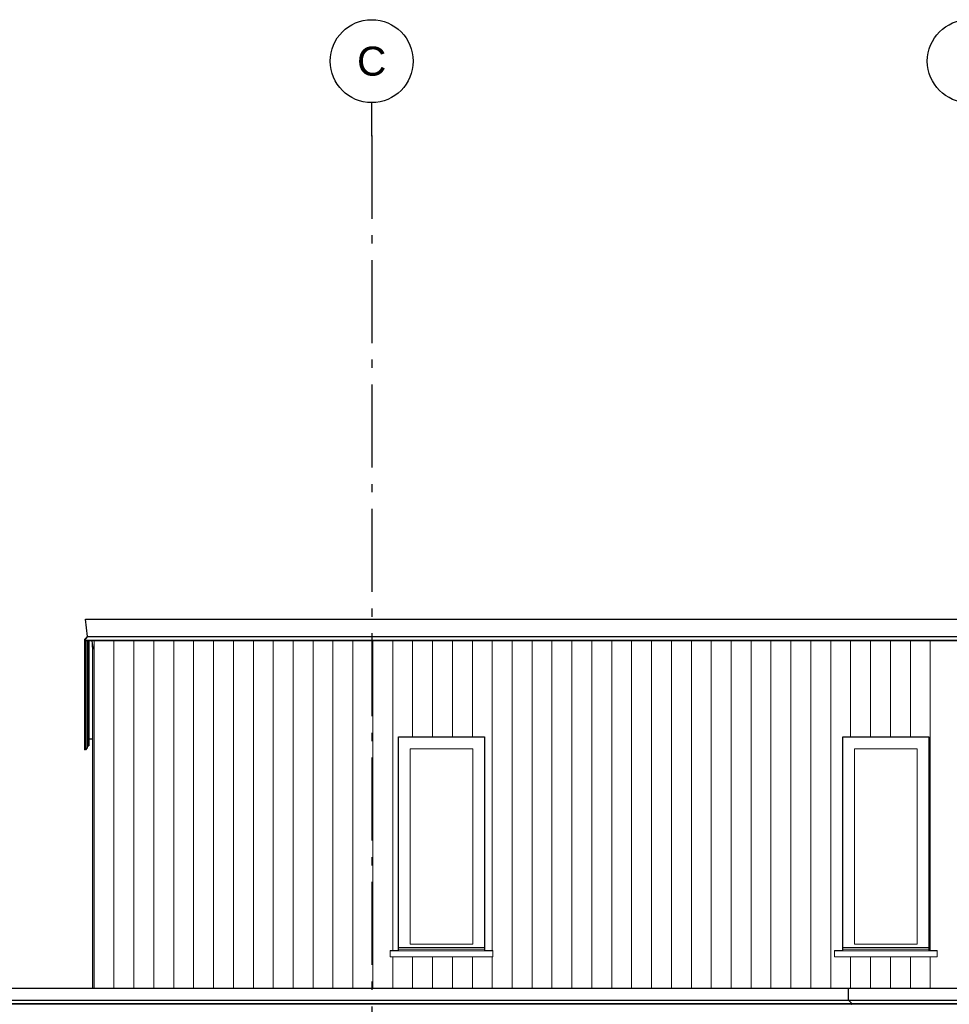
# Model space of a CAD drawing. Header units: millimetres. Extents: x -48769 to 5557, y 850 to 13065.
# Tile 11 of 56: x -41139 to -35534, y 7128 to 13065. Entities that reach past the tile are written whole.
import ezdxf
from ezdxf.enums import TextEntityAlignment as Align

# ---------------------------------------------------------------- set-up
doc = ezdxf.new("R2010")
doc.units = ezdxf.units.MM
doc.header["$LTSCALE"] = 0.5
doc.header["$MEASUREMENT"] = 0
doc.linetypes.add('Akselinje', pattern=[1500, 1000, -200, 100, -200])
doc.linetypes.add('PLINE', pattern=[0])
for name, color, linetype in [('232- Ikke-bærende yttervegger(Nye konstruksjoner)', 7, 'Continuous'), ('244- Vinduer_ dører_ foldevegger(Nye konstruksjoner)', 7, 'Continuous'), ('265- Gesimser_ takrenner og nedløp(Nye konstruksjoner)', 7, 'Continuous'), ('82-- Modullinjer', 7, 'Continuous')]:
    doc.layers.add(name, color=color, linetype=linetype)
doc.layers.add('234- Vinduer_ dører_ porter(Nye konstruksjoner)', color=7, linetype='Continuous', lineweight=0)
doc.layers.add('235- Utvendig kledning og overflate(Nye konstruksjoner)', color=7, linetype='Continuous', lineweight=0)
doc.styles.add('GENERATED_STYLE_1', font='arial.ttf')

# ---------------------------------------------------------------- blocks, each defined once
blk = doc.blocks.new('*X43')
at = {"layer": '235- Utvendig kledning og overflate(Nye konstruksjoner)', "linetype": 'PLINE'}
for p, q in [((-39010.1, 9269.4), (-39010.1, 8002.7)), ((-39010.1, 8000), (-39010.1, 9269.4)), ((-38890.1, 9269.4), (-38890.1, 8002.7)), ((-38890.1, 8000), (-38890.1, 9269.4)), ((-38770, 9269.4), (-38770, 8740)), ((-38770, 8740), (-38770, 9269.4)), ((-38650, 9269.4), (-38650, 8740)), ((-38650, 8740), (-38650, 9269.4)), ((-38530, 9269.4), (-38530, 8740)), ((-38530, 8740), (-38530, 9269.4)), ((-38410, 9269.4), (-38410, 8740)), ((-38410, 8740), (-38410, 9269.4)), ((-38289.9, 9269.4), (-38289.9, 8002.7)), ((-38289.9, 8000), (-38289.9, 9269.4)), ((-38169.9, 9269.4), (-38169.9, 8002.7)), ((-38169.9, 8000), (-38169.9, 9269.4)), ((-38049.9, 9269.4), (-38049.9, 8002.7)), ((-38049.9, 8000), (-38049.9, 9269.4)), ((-37929.8, 9269.4), (-37929.8, 8002.7)), ((-37929.8, 8000), (-37929.8, 9269.4)), ((-37809.8, 9269.4), (-37809.8, 8002.7)), ((-37809.8, 8000), (-37809.8, 9269.4)), ((-37689.8, 9269.4), (-37689.8, 8002.7)), ((-37689.8, 8000), (-37689.8, 9269.4)), ((-37569.7, 9269.4), (-37569.7, 8002.7)), ((-37569.7, 8000), (-37569.7, 9269.4)), ((-37449.7, 9269.4), (-37449.7, 8002.7)), ((-37449.7, 8000), (-37449.7, 9269.4)), ((-37329.7, 9269.4), (-37329.7, 8002.7)), ((-37329.7, 8000), (-37329.7, 9269.4)), ((-37209.6, 9269.4), (-37209.6, 8002.7)), ((-37209.6, 8000), (-37209.6, 9269.4)), ((-37089.6, 9269.4), (-37089.6, 8002.7)), ((-37089.6, 8000), (-37089.6, 9269.4)), ((-36969.6, 9269.4), (-36969.6, 8002.7)), ((-36969.6, 8000), (-36969.6, 9269.4)), ((-36849.5, 9269.4), (-36849.5, 8002.7)), ((-36849.5, 8000), (-36849.5, 9269.4)), ((-36729.5, 9269.4), (-36729.5, 8002.7)), ((-36729.5, 8000), (-36729.5, 9269.4)), ((-36609.5, 9269.4), (-36609.5, 8002.7)), ((-36609.5, 8000), (-36609.5, 9269.4)), ((-36489.5, 9269.4), (-36489.5, 8002.7)), ((-36489.5, 8000), (-36489.5, 9269.4)), ((-36369.4, 9269.4), (-36369.4, 8002.7)), ((-36369.4, 8000), (-36369.4, 9269.4)), ((-36249.4, 9269.4), (-36249.4, 8002.7)), ((-36249.4, 8000), (-36249.4, 9269.4)), ((-36129.4, 9269.4), (-36129.4, 8740)), ((-36129.4, 8740), (-36129.4, 9269.4)), ((-36009.3, 9269.4), (-36009.3, 8740)), ((-36009.3, 8740), (-36009.3, 9269.4)), ((-35889.3, 9269.4), (-35889.3, 8740)), ((-35889.3, 8740), (-35889.3, 9269.4)), ((-35769.3, 9269.4), (-35769.3, 8740)), ((-35769.3, 8740), (-35769.3, 9269.4)), ((-35649.2, 9269.4), (-35649.2, 8002.7)), ((-35649.2, 8000), (-35649.2, 9269.4)), ((-39010.1, 8002.7), (-39010.1, 7224.9)), ((-39010.1, 7224.9), (-39010.1, 8000)), ((-38890.1, 8002.7), (-38890.1, 7453)), ((-38890.1, 7453), (-38890.1, 8000)), ((-38289.9, 8002.7), (-38289.9, 7453)), ((-38289.9, 7453), (-38289.9, 8000)), ((-38169.9, 8002.7), (-38169.9, 7224.9)), ((-38169.9, 7224.9), (-38169.9, 8000)), ((-38049.9, 8002.7), (-38049.9, 7224.9)), ((-38049.9, 7224.9), (-38049.9, 8000)), ((-37929.8, 8002.7), (-37929.8, 7224.9)), ((-37929.8, 7224.9), (-37929.8, 8000)), ((-37809.8, 8002.7), (-37809.8, 7224.9)), ((-37809.8, 7224.9), (-37809.8, 8000)), ((-37689.8, 8002.7), (-37689.8, 7224.9)), ((-37689.8, 7224.9), (-37689.8, 8000)), ((-37569.7, 8002.7), (-37569.7, 7224.9)), ((-37569.7, 7224.9), (-37569.7, 8000)), ((-37449.7, 8002.7), (-37449.7, 7224.9)), ((-37449.7, 7224.9), (-37449.7, 8000)), ((-37329.7, 8002.7), (-37329.7, 7224.9)), ((-37329.7, 7224.9), (-37329.7, 8000)), ((-37209.6, 8002.7), (-37209.6, 7224.9)), ((-37209.6, 7224.9), (-37209.6, 8000)), ((-37089.6, 8002.7), (-37089.6, 7224.9)), ((-37089.6, 7224.9), (-37089.6, 8000)), ((-36969.6, 8002.7), (-36969.6, 7224.9)), ((-36969.6, 7224.9), (-36969.6, 8000)), ((-36849.5, 8002.7), (-36849.5, 7224.9)), ((-36849.5, 7224.9), (-36849.5, 8000)), ((-36729.5, 8002.7), (-36729.5, 7224.9)), ((-36729.5, 7224.9), (-36729.5, 8000)), ((-36609.5, 8002.7), (-36609.5, 7224.9)), ((-36609.5, 7224.9), (-36609.5, 8000)), ((-36489.5, 8002.7), (-36489.5, 7224.9)), ((-36489.5, 7224.9), (-36489.5, 8000)), ((-36369.4, 8002.7), (-36369.4, 7224.9)), ((-36369.4, 7224.9), (-36369.4, 8000)), ((-36249.4, 8002.7), (-36249.4, 7224.9)), ((-36249.4, 7224.9), (-36249.4, 8000)), ((-35649.2, 8002.7), (-35649.2, 7453)), ((-35649.2, 7453), (-35649.2, 8000)), ((-38890.1, 7415), (-38890.1, 7224.9)), ((-38890.1, 7224.9), (-38890.1, 7415)), ((-38770, 7415), (-38770, 7224.9)), ((-38770, 7224.9), (-38770, 7415)), ((-38650, 7415), (-38650, 7224.9)), ((-38650, 7224.9), (-38650, 7415)), ((-38530, 7415), (-38530, 7224.9)), ((-38530, 7224.9), (-38530, 7415)), ((-38410, 7415), (-38410, 7224.9)), ((-38410, 7224.9), (-38410, 7415)), ((-38289.9, 7415), (-38289.9, 7224.9)), ((-38289.9, 7224.9), (-38289.9, 7415)), ((-36129.4, 7415), (-36129.4, 7224.9)), ((-36129.4, 7224.9), (-36129.4, 7415)), ((-36009.3, 7415), (-36009.3, 7224.9)), ((-36009.3, 7224.9), (-36009.3, 7415)), ((-35889.3, 7415), (-35889.3, 7224.9)), ((-35889.3, 7224.9), (-35889.3, 7415)), ((-35769.3, 7415), (-35769.3, 7224.9)), ((-35769.3, 7224.9), (-35769.3, 7415)), ((-35649.2, 7415), (-35649.2, 7224.9)), ((-35649.2, 7224.9), (-35649.2, 7415))]:
    blk.add_line(p, q, dxfattribs=at)
blk = doc.blocks.new('*X46')
at = {"layer": '235- Utvendig kledning og overflate(Nye konstruksjoner)', "linetype": 'PLINE'}
for p, q in [((-40690.5, 9269.4), (-40690.5, 8002.7)), ((-40690.5, 8000), (-40690.5, 9269.4)), ((-40570.5, 9269.4), (-40570.5, 8002.7)), ((-40570.5, 8000), (-40570.5, 9269.4)), ((-40450.5, 9269.4), (-40450.5, 8002.7)), ((-40450.5, 8000), (-40450.5, 9269.4)), ((-40330.4, 9269.4), (-40330.4, 8002.7)), ((-40330.4, 8000), (-40330.4, 9269.4)), ((-40210.4, 9269.4), (-40210.4, 8002.7)), ((-40210.4, 8000), (-40210.4, 9269.4)), ((-40090.4, 9269.4), (-40090.4, 8002.7)), ((-40090.4, 8000), (-40090.4, 9269.4)), ((-39970.4, 9269.4), (-39970.4, 8002.7)), ((-39970.4, 8000), (-39970.4, 9269.4)), ((-39850.3, 9269.4), (-39850.3, 8002.7)), ((-39850.3, 8000), (-39850.3, 9269.4)), ((-39730.3, 9269.4), (-39730.3, 8002.7)), ((-39730.3, 8000), (-39730.3, 9269.4)), ((-39610.3, 9269.4), (-39610.3, 8002.7)), ((-39610.3, 8000), (-39610.3, 9269.4)), ((-39490.2, 9269.4), (-39490.2, 8002.7)), ((-39490.2, 8000), (-39490.2, 9269.4)), ((-39370.2, 9269.4), (-39370.2, 8002.7)), ((-39370.2, 8000), (-39370.2, 9269.4)), ((-39250.2, 9269.4), (-39250.2, 8002.7)), ((-39250.2, 8000), (-39250.2, 9269.4)), ((-39130.1, 9269.4), (-39130.1, 8002.7)), ((-39130.1, 8000), (-39130.1, 9269.4)), ((-40690.5, 8002.7), (-40690.5, 7224.9)), ((-40690.5, 7224.9), (-40690.5, 8000)), ((-40570.5, 8002.7), (-40570.5, 7224.9)), ((-40570.5, 7224.9), (-40570.5, 8000)), ((-40450.5, 8002.7), (-40450.5, 7224.9)), ((-40450.5, 7224.9), (-40450.5, 8000)), ((-40330.4, 8002.7), (-40330.4, 7224.9)), ((-40330.4, 7224.9), (-40330.4, 8000)), ((-40210.4, 8002.7), (-40210.4, 7224.9)), ((-40210.4, 7224.9), (-40210.4, 8000)), ((-40090.4, 8002.7), (-40090.4, 7224.9)), ((-40090.4, 7224.9), (-40090.4, 8000)), ((-39970.4, 8002.7), (-39970.4, 7224.9)), ((-39970.4, 7224.9), (-39970.4, 8000)), ((-39850.3, 8002.7), (-39850.3, 7224.9)), ((-39850.3, 7224.9), (-39850.3, 8000)), ((-39730.3, 8002.7), (-39730.3, 7224.9)), ((-39730.3, 7224.9), (-39730.3, 8000)), ((-39610.3, 8002.7), (-39610.3, 7224.9)), ((-39610.3, 7224.9), (-39610.3, 8000)), ((-39490.2, 8002.7), (-39490.2, 7224.9)), ((-39490.2, 7224.9), (-39490.2, 8000)), ((-39370.2, 8002.7), (-39370.2, 7224.9)), ((-39370.2, 7224.9), (-39370.2, 8000)), ((-39250.2, 8002.7), (-39250.2, 7224.9)), ((-39250.2, 7224.9), (-39250.2, 8000)), ((-39130.1, 8002.7), (-39130.1, 7224.9)), ((-39130.1, 7224.9), (-39130.1, 8000))]:
    blk.add_line(p, q, dxfattribs=at)
blk = doc.blocks.new('*X68')
at = {"layer": '235- Utvendig kledning og overflate(Nye konstruksjoner)', "linetype": 'PLINE'}
for p, q in [((-40690.5, 9320.5), (-40690.5, 9269.4)), ((-40690.5, 9269.4), (-40690.5, 9320.5)), ((-40570.5, 9320.5), (-40570.5, 9269.4)), ((-40570.5, 9269.4), (-40570.5, 9320.5)), ((-40450.5, 9320.5), (-40450.5, 9269.4)), ((-40450.5, 9269.4), (-40450.5, 9320.5)), ((-40330.4, 9320.5), (-40330.4, 9269.4)), ((-40330.4, 9269.4), (-40330.4, 9320.5)), ((-40210.4, 9320.5), (-40210.4, 9269.4)), ((-40210.4, 9269.4), (-40210.4, 9320.5)), ((-40090.4, 9320.5), (-40090.4, 9269.4)), ((-40090.4, 9269.4), (-40090.4, 9320.5)), ((-39970.4, 9320.5), (-39970.4, 9269.4)), ((-39970.4, 9269.4), (-39970.4, 9320.5)), ((-39850.3, 9320.5), (-39850.3, 9269.4)), ((-39850.3, 9269.4), (-39850.3, 9320.5)), ((-39730.3, 9320.5), (-39730.3, 9269.4)), ((-39730.3, 9269.4), (-39730.3, 9320.5)), ((-39610.3, 9320.5), (-39610.3, 9269.4)), ((-39610.3, 9269.4), (-39610.3, 9320.5)), ((-39490.2, 9320.5), (-39490.2, 9269.4)), ((-39490.2, 9269.4), (-39490.2, 9320.5)), ((-39370.2, 9320.5), (-39370.2, 9269.4)), ((-39370.2, 9269.4), (-39370.2, 9320.5)), ((-39250.2, 9320.5), (-39250.2, 9269.4)), ((-39250.2, 9269.4), (-39250.2, 9320.5)), ((-39130.1, 9320.5), (-39130.1, 9269.4)), ((-39130.1, 9269.4), (-39130.1, 9320.5)), ((-39010.1, 9320.5), (-39010.1, 9269.4)), ((-39010.1, 9269.4), (-39010.1, 9320.5)), ((-38890.1, 9320.5), (-38890.1, 9269.4)), ((-38890.1, 9269.4), (-38890.1, 9320.5)), ((-38770, 9320.5), (-38770, 9269.4)), ((-38770, 9269.4), (-38770, 9320.5)), ((-38650, 9320.5), (-38650, 9269.4)), ((-38650, 9269.4), (-38650, 9320.5)), ((-38530, 9320.5), (-38530, 9269.4)), ((-38530, 9269.4), (-38530, 9320.5)), ((-38410, 9320.5), (-38410, 9269.4)), ((-38410, 9269.4), (-38410, 9320.5)), ((-38289.9, 9320.5), (-38289.9, 9269.4)), ((-38289.9, 9269.4), (-38289.9, 9320.5)), ((-38169.9, 9320.5), (-38169.9, 9269.4)), ((-38169.9, 9269.4), (-38169.9, 9320.5)), ((-38049.9, 9320.5), (-38049.9, 9269.4)), ((-38049.9, 9269.4), (-38049.9, 9320.5)), ((-37929.8, 9320.5), (-37929.8, 9269.4)), ((-37929.8, 9269.4), (-37929.8, 9320.5)), ((-37809.8, 9320.5), (-37809.8, 9269.4)), ((-37809.8, 9269.4), (-37809.8, 9320.5)), ((-37689.8, 9320.5), (-37689.8, 9269.4)), ((-37689.8, 9269.4), (-37689.8, 9320.5)), ((-37569.7, 9320.5), (-37569.7, 9269.4)), ((-37569.7, 9269.4), (-37569.7, 9320.5)), ((-37449.7, 9320.5), (-37449.7, 9269.4)), ((-37449.7, 9269.4), (-37449.7, 9320.5)), ((-37329.7, 9320.5), (-37329.7, 9269.4)), ((-37329.7, 9269.4), (-37329.7, 9320.5)), ((-37209.6, 9320.5), (-37209.6, 9269.4)), ((-37209.6, 9269.4), (-37209.6, 9320.5)), ((-37089.6, 9320.5), (-37089.6, 9269.4)), ((-37089.6, 9269.4), (-37089.6, 9320.5)), ((-36969.6, 9320.5), (-36969.6, 9269.4)), ((-36969.6, 9269.4), (-36969.6, 9320.5)), ((-36849.5, 9320.5), (-36849.5, 9269.4)), ((-36849.5, 9269.4), (-36849.5, 9320.5)), ((-36729.5, 9320.5), (-36729.5, 9269.4)), ((-36729.5, 9269.4), (-36729.5, 9320.5)), ((-36609.5, 9320.5), (-36609.5, 9269.4)), ((-36609.5, 9269.4), (-36609.5, 9320.5)), ((-36489.5, 9320.5), (-36489.5, 9269.4)), ((-36489.5, 9269.4), (-36489.5, 9320.5)), ((-36369.4, 9320.5), (-36369.4, 9269.4)), ((-36369.4, 9269.4), (-36369.4, 9320.5)), ((-36249.4, 9320.5), (-36249.4, 9269.4)), ((-36249.4, 9269.4), (-36249.4, 9320.5)), ((-36129.4, 9320.5), (-36129.4, 9269.4)), ((-36129.4, 9269.4), (-36129.4, 9320.5)), ((-36009.3, 9320.5), (-36009.3, 9269.4)), ((-36009.3, 9269.4), (-36009.3, 9320.5)), ((-35889.3, 9320.5), (-35889.3, 9269.4)), ((-35889.3, 9269.4), (-35889.3, 9320.5)), ((-35769.3, 9320.5), (-35769.3, 9269.4)), ((-35769.3, 9269.4), (-35769.3, 9320.5)), ((-35649.2, 9320.5), (-35649.2, 9269.4)), ((-35649.2, 9269.4), (-35649.2, 9320.5))]:
    blk.add_line(p, q, dxfattribs=at)
blk = doc.blocks.new('*X72')
at = {"layer": '235- Utvendig kledning og overflate(Nye konstruksjoner)', "linetype": 'PLINE'}
for p, q in [((-40699.9, 9271), (-40695.8, 9271)), ((-40695.8, 9271), (-40699.9, 9271))]:
    blk.add_line(p, q, dxfattribs=at)
blk = doc.blocks.new('Standard grid marker[1]', base_point=(-39016.9, 12565.5))
at = {"layer": '82-- Modullinjer', "linetype": 'Akselinje'}
for p, q in [((-39016.9, 12365.5), (-39016.9, 12565.5)), ((-39016.9, 12365.5), (-39016.9, 1550)), ((-39016.9, 1550), (-39016.9, 1350))]:
    blk.add_line(p, q, dxfattribs=at)
at = {"layer": '82-- Modullinjer', "linetype": 'PLINE'}
for centre in [(-39016.9, 12815.5), (-39016.9, 1100)]:
    blk.add_circle(centre, 250, dxfattribs=at)
at = {"layer": '82-- Modullinjer', "linetype": 'Akselinje'}
for p in [(-39016.9, 12365.5), (-39016.9, 12365.5), (-39016.9, 1550), (-39016.9, 1550)]:
    blk.add_point(p, dxfattribs=at)
at = {"layer": '82-- Modullinjer', "style": 'GENERATED_STYLE_1'}
for tag, p in [('AC_MarkerText_1_0', (-39016.9, 12903)), ('AC_MarkerText_1_1', (-39016.9, 1187.5))]:
    blk.add_attdef(tag, text='', height=175, rotation=360, dxfattribs=at).set_placement(p, align=Align.TOP_CENTER)
blk = doc.blocks.new('Standard grid marker[2]', base_point=(-35416.9, 12565.5))
at = {"layer": '82-- Modullinjer', "linetype": 'Akselinje'}
for p, q in [((-35416.9, 12365.5), (-35416.9, 12565.5)), ((-35416.9, 12365.5), (-35416.9, 1550)), ((-35416.9, 1550), (-35416.9, 1350))]:
    blk.add_line(p, q, dxfattribs=at)
at = {"layer": '82-- Modullinjer', "linetype": 'PLINE'}
for centre in [(-35416.9, 12815.5), (-35416.9, 1100)]:
    blk.add_circle(centre, 250, dxfattribs=at)
at = {"layer": '82-- Modullinjer', "linetype": 'Akselinje'}
for p in [(-35416.9, 12365.5), (-35416.9, 12365.5), (-35416.9, 1550), (-35416.9, 1550)]:
    blk.add_point(p, dxfattribs=at)
at = {"layer": '82-- Modullinjer', "style": 'GENERATED_STYLE_1'}
for tag, p in [('AC_MarkerText_1_0', (-35416.9, 12903)), ('AC_MarkerText_1_1', (-35416.9, 1187.5))]:
    blk.add_attdef(tag, text='', height=175, rotation=360, dxfattribs=at).set_placement(p, align=Align.TOP_CENTER)

msp = doc.modelspace()

# ---------------------------------------------------------------- linework, layer by layer
at = {"layer": '232- Ikke-bærende yttervegger(Nye konstruksjoner)', "linetype": 'PLINE'}
for q in [(-40699.9, 7224.9), (-40695.6, 9269.4)]:
    msp.add_line((-40699.9, 9269.4), q, dxfattribs=at)
at = {"layer": '234- Vinduer_ dører_ porter(Nye konstruksjoner)', "linetype": 'PLINE'}
for p, q in [((-38784.8, 8669), (-38784.8, 7491)), ((-38406.8, 8669), (-38784.8, 8669)), ((-38406.8, 7491), (-38406.8, 8669)), ((-36105.9, 8669), (-36105.9, 7491)), ((-35727.9, 8669), (-36105.9, 8669)), ((-35727.9, 7491), (-35727.9, 8669)), ((-38784.8, 7491), (-38406.8, 7491)), ((-36105.9, 7491), (-35727.9, 7491)), ((-38855.8, 7453), (-38905.8, 7453)), ((-38905.8, 7453), (-38905.8, 7450)), ((-38285.8, 7450), (-38905.8, 7450)), ((-38905.8, 7450), (-38905.8, 7415)), ((-38335.8, 7470), (-38855.8, 7470)), ((-38335.8, 7460), (-38855.8, 7460)), ((-38285.8, 7453), (-38335.8, 7453)), ((-38285.8, 7453), (-38285.8, 7450)), ((-38285.8, 7450), (-38285.8, 7415)), ((-36176.9, 7453), (-36226.9, 7453)), ((-36226.9, 7453), (-36226.9, 7450)), ((-35606.9, 7450), (-36226.9, 7450)), ((-36226.9, 7450), (-36226.9, 7415)), ((-35656.9, 7470), (-36176.9, 7470)), ((-35656.9, 7460), (-36176.9, 7460)), ((-35606.9, 7453), (-35656.9, 7453)), ((-35606.9, 7453), (-35606.9, 7450)), ((-35606.9, 7450), (-35606.9, 7415)), ((-38285.8, 7415), (-38905.8, 7415)), ((-35606.9, 7415), (-36226.9, 7415))]:
    msp.add_line(p, q, dxfattribs=at)
at = {"layer": '244- Vinduer_ dører_ foldevegger(Nye konstruksjoner)', "linetype": 'PLINE'}
for p, q in [((-38855.8, 8740), (-38335.8, 8740)), ((-38855.8, 7453), (-38855.8, 8740)), ((-38335.8, 8740), (-38335.8, 7453)), ((-36176.9, 7453), (-36176.9, 8740)), ((-36176.9, 8740), (-35656.9, 8740)), ((-35656.9, 8740), (-35656.9, 7453))]:
    msp.add_line(p, q, dxfattribs=at)
at = {"layer": '265- Gesimser_ takrenner og nedløp(Nye konstruksjoner)', "linetype": 'PLINE'}
for p, q in [((-40742.8, 9449.6), (-27941, 9449.6)), ((-40729.8, 9345.4), (-40742.8, 9449.6)), ((-40725.9, 9450.5), (-40719.7, 9449.6)), ((-40725.9, 9449.6), (-40725.9, 9450.5)), ((-40747.3, 9327.9), (-40746.6, 9329.5)), ((-40746.6, 9326), (-40747.3, 9327.9)), ((-40747.3, 9327.9), (-40747.3, 8665)), ((-40747.3, 9323), (-40746.8, 9324.8)), ((-40746.4, 9321.3), (-40747.3, 9323)), ((-40746.8, 9324.8), (-40746, 9325.7)), ((-40746.8, 9324.8), (-27937, 9324.8)), ((-40746.6, 9329.5), (-40734.2, 9340.1)), ((-40746, 9325.7), (-40746.6, 9326)), ((-40746, 9325.7), (-40744.7, 9327.4)), ((-40742, 9330.6), (-40745.1, 9327.9)), ((-40745.1, 9327.9), (-40744.7, 9327.4)), ((-40744.7, 9327.4), (-40742, 9330.6)), ((-40742, 9330.6), (-40734.2, 9340.1)), ((-40734.2, 9340.1), (-40729.8, 9345.4)), ((-40729.8, 9345.4), (-27954.1, 9345.4)), ((-40744.6, 9320.5), (-40746.4, 9321.3)), ((-27939.3, 9320.5), (-40744.6, 9320.5)), ((-40743, 9320.5), (-40743, 8663.3)), ((-40732.4, 9320.5), (-40732.4, 8674)), ((-40723.9, 8686.8), (-40723.9, 9320.5)), ((-40721.9, 9320.5), (-40721.9, 8686.8)), ((-40699.9, 9304.2), (-40702, 9320.5)), ((-40697, 9280.9), (-40699.9, 9304.2)), ((-40699.9, 9281.3), (-40699.9, 9304.2)), ((-40697, 9280.9), (-40699.9, 9281.3)), ((-40699.9, 9281.3), (-40699.9, 9269.4)), ((-40695.6, 9269.4), (-40697, 9280.9)), ((-40732.4, 8674), (-40743, 8663.3)), ((-40723.9, 8686.8), (-40732.4, 8678.2)), ((-40721.9, 8686.8), (-40723.9, 8686.8)), ((-40699.9, 8727.1), (-40721.9, 8727.1)), ((-40746.6, 8663.3), (-40747.3, 8665)), ((-40744.8, 8662.5), (-40746.6, 8663.3)), ((-40743, 8663.3), (-40744.8, 8662.5)), ((-43190.9, 7224.9), (-36142.9, 7224.9)), ((-36142.9, 7152.8), (-36142.9, 7224.9)), ((-36142.9, 7224.9), (-12052.9, 7224.9)), ((-43211.6, 7132.2), (-36122.3, 7132.2)), ((-36124.1, 7127.9), (-43209.8, 7127.9)), ((-43190.9, 7152.8), (-36142.9, 7152.8)), ((-36122.3, 7132.2), (-36142.9, 7152.8)), ((-36142.9, 7152.8), (-12052.9, 7152.8)), ((-36124.1, 7127.9), (-36122.3, 7128.7)), ((-12034.1, 7127.9), (-36124.1, 7127.9)), ((-36121.6, 7130.4), (-36122.3, 7132.2)), ((-36122.3, 7132.2), (-12032.3, 7132.2)), ((-36122.3, 7128.7), (-36121.6, 7130.4))]:
    msp.add_line(p, q, dxfattribs=at)

# ---------------------------------------------------------------- block references
at = {"layer": '232- Ikke-bærende yttervegger(Nye konstruksjoner)'}
msp.add_blockref('*X46', (0, 0), dxfattribs=at)
at = {"layer": '235- Utvendig kledning og overflate(Nye konstruksjoner)'}
msp.add_blockref('*X43', (0, 0), dxfattribs=at)
at = {"layer": '265- Gesimser_ takrenner og nedløp(Nye konstruksjoner)'}
for name in ['*X72', '*X68']:
    msp.add_blockref(name, (0, 0), dxfattribs=at)
at = {"layer": '82-- Modullinjer', "linetype": 'PLINE'}
ref = msp.add_blockref('Standard grid marker[1]', (-39016.9, 12565.5), dxfattribs=at)
ref.add_attrib('AC_MarkerText_1', 'C', dxfattribs={"color": 7, "height": 175, "rotation": 360, "style": 'GENERATED_STYLE_1'}).set_placement((-39016.9, 12903), align=Align.TOP_CENTER)
ref.add_attrib('AC_MarkerText_1_1', 'C', dxfattribs={"color": 7, "height": 175, "rotation": 360, "style": 'GENERATED_STYLE_1'}).set_placement((-39016.9, 1187.5), align=Align.TOP_CENTER)
ref = msp.add_blockref('Standard grid marker[2]', (-35416.9, 12565.5), dxfattribs=at)
ref.add_attrib('AC_MarkerText_1', 'D', dxfattribs={"color": 7, "height": 175, "rotation": 360, "style": 'GENERATED_STYLE_1'}).set_placement((-35416.9, 12903), align=Align.TOP_CENTER)
ref.add_attrib('AC_MarkerText_1_1', 'D', dxfattribs={"color": 7, "height": 175, "rotation": 360, "style": 'GENERATED_STYLE_1'}).set_placement((-35416.9, 1187.5), align=Align.TOP_CENTER)

doc.saveas('drawing.dxf')
